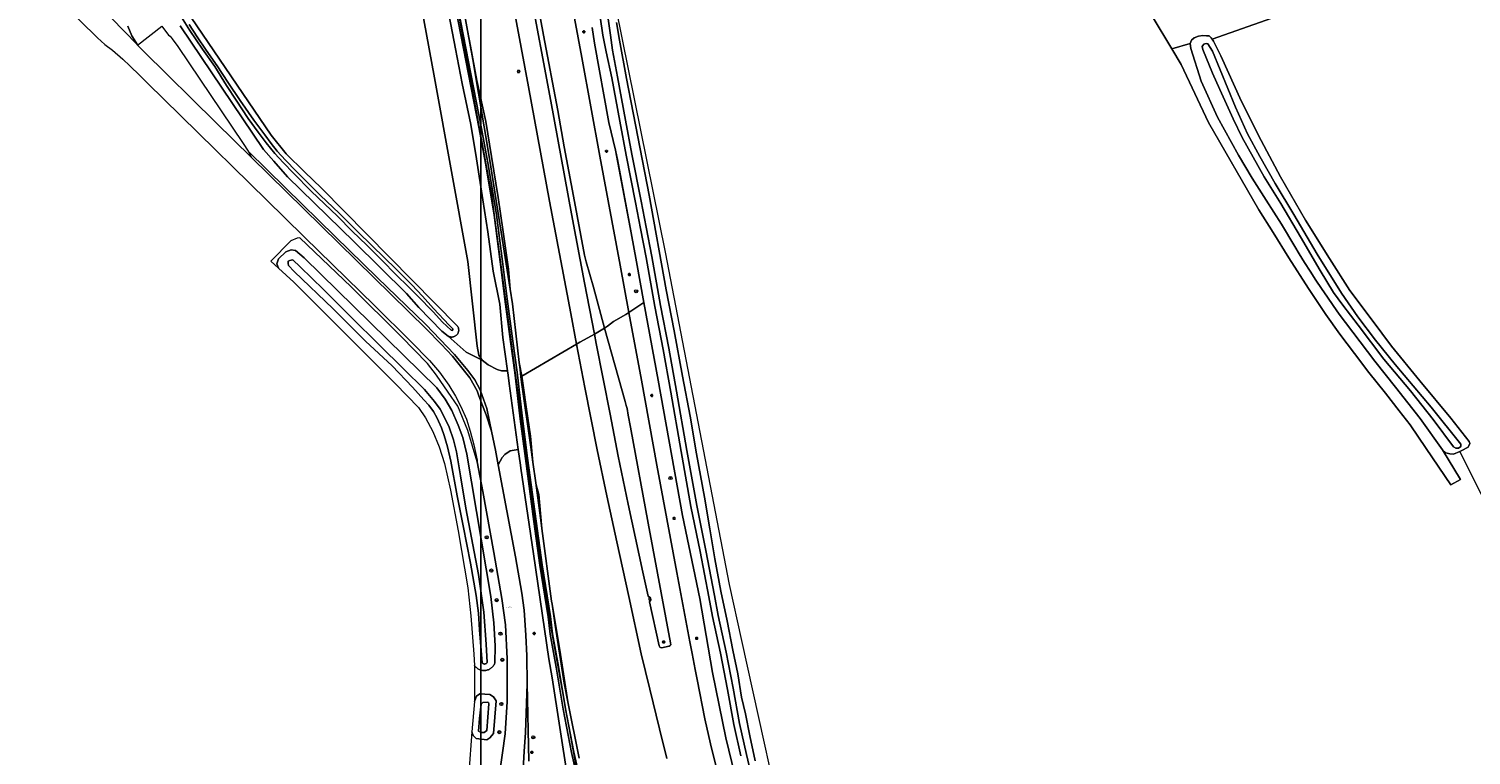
# Model space of a CAD drawing. Header units: metres. Extents: x 250001 to 257773, y 598992 to 609118.
# Tile 14 of 256: x 251190 to 251558, y 600510 to 600696. Entities that reach past the tile are written whole.
import ezdxf
from ezdxf.enums import TextEntityAlignment as Align
from ezdxf.lldxf.tags import DXFTag

# ---------------------------------------------------------------- set-up
doc = ezdxf.new("R2010")
doc.units = ezdxf.units.M
for name, color, linetype, lineweight in [('B-WE-GR-BOOM-S', 252, 'Continuous', 25), ('B-WE-GR-BOS_LOOF-GV', 252, 'Continuous', 13), ('B-WE-GR-BOUWLAND-GV', 252, 'Continuous', 13), ('B-WE-GR-GRAS-GV', 252, 'Continuous', 13), ('B-WE-GR-GROENVOORZIENING-GV', 252, 'Continuous', 18), ('B-WE-KG-GRENS_PERCEEL-G', 150, 'KG-PERCEEL', 18), ('B-WE-KG-GRENS_PERCEEL-S', 150, 'Continuous', 25), ('B-WE-KL-ET_LS_OV_LICHTMAST-S', 252, 'Continuous', 25), ('B-WE-OG-TERREIN_ERF-GV', 7, 'Continuous', 18), ('B-WE-OG-WATER-GV', 252, 'Continuous', 18), ('B-WE-OG-WATER_SLOOT-GV', 252, 'Continuous', 18), ('B-WE-RI-GWA_KOLK-S', 252, 'Continuous', 25), ('B-WE-VH-VERHARDING_GESLOTEN-GV', 252, 'Continuous', 18), ('B-WE-VH-VERHARDING_HALFVERHARDING-GV', 252, 'Continuous', 18), ('B-WE-VH-VERHARDING_TEGEL-GV', 252, 'Continuous', 18), ('B-WE-VW-VERKEERSTEKEN_BORD-S', 252, 'Continuous', 25), ('B-WE-VW-VERKEERSTEKEN_DRAAGCONSTRUCTIE-S', 252, 'Continuous', 25), ('N-WE-OG-GBKN-G', 7, 'Continuous', 25), ('X-XX-AL-REFERENTIE-G', 7, 'Continuous', 18)]:
    doc.layers.add(name, color=color, linetype=linetype, lineweight=lineweight)
doc.styles.add('NLCS-ISO', font='NLCS-ISO.ttf')
doc.styles.get("Standard").update_dxf_attribs({"font": 'NLCS-ISO.ttf'})
tags = doc.linetypes.add('KG-PERCEEL', pattern='A,5.5,-2,["P",Standard,S=1.8,R=0,X=-0.5,Y=-0.9],-2,5.5,-2,[5,NLCS.SHX,S=0.75,R=0,X=0,Y=0],-2', length=19).pattern_tags.tags
tags[6] = DXFTag(74, 10)

# ---------------------------------------------------------------- blocks, each defined once
blk = doc.blocks.new('SKG-PERCEELNUMMER-SO')
at = {"style": 'NLCS-ISO', "oblique": 10, "flags": 1}
blk.add_attdef('GEMEENTECODE', text='', height=1.8, dxfattribs=at).set_placement((0, 2.6), align=Align.MIDDLE_CENTER)
at = {"style": 'NLCS-ISO', "oblique": 10}
blk.add_attdef('SECTIE', text='', height=1.8, dxfattribs=at).set_placement((-0.5, 0), align=Align.MIDDLE_RIGHT)
blk.add_attdef('PERCEELNUMMER', text='', height=1.8, dxfattribs=at).set_placement((0.5, 0), align=Align.MIDDLE_LEFT)
blk = doc.blocks.new('BS2021-132-Xref-KAD-20210617')
at = {"layer": 'B-WE-KG-GRENS_PERCEEL-G', "flags": 128}
for points in [[(251384.873, 600481.371), (251372.076, 600539.579), (251368.922, 600553.899), (251352.591, 600638.774), (251339.944, 600701.059), (251339.402, 600726.685), (251327.063, 600793.76), (251326.463, 600797.321), (251326.835, 600809.987), (251329.658, 600813.191)], [(251293.277, 600734.708), (251296.179, 600718.896), (251308.159, 600653.482), (251318.338, 600576.507), (251320.045, 600563.549), (251323.51, 600541.809), (251325.81, 600529.051), (251331.087, 600499.948)]]:
    blk.add_lwpolyline(points, dxfattribs=at)
at = {"layer": 'N-WE-OG-GBKN-G'}
blk.add_lwpolyline([(251305.421, 608118.318), (256711.718, 608118.318), (256711.718, 599991.994), (251305.421, 599991.994)], close=True, dxfattribs=at)
at = {"layer": 'B-WE-KG-GRENS_PERCEEL-S', "xscale": 0.2, "yscale": 0.2, "zscale": 0.2}
blk.add_blockref('SKG-PERCEELNUMMER-SO', (251312.293, 600548.073), dxfattribs=at).add_auto_attribs({'PERCEELNUMMER': '345', 'SECTIE': 'L'})
blk = doc.blocks.new('SIE-WEG_VERKEERSBORD-SO')
at = {"color": 0, "linetype": 'ByBlock', "lineweight": 18}
blk.add_lwpolyline([(-1.125, -1.125), (1.125, -1.125), (1.125, 1.125), (-1.125, 1.125)], close=True, dxfattribs=at)
at = {"color": 0, "linetype": 'ByBlock', "lineweight": 18, "style": 'NLCS-ISO'}
blk.add_text('vb', height=1.5, dxfattribs=at).set_placement((0, 0), align=Align.MIDDLE_CENTER)
blk = doc.blocks.new('SIE-WEG_PAAL_VERKEERSBORD-SO')
at = {"color": 0, "linetype": 'ByBlock', "lineweight": 18}
blk.add_circle((0, 0), 1.5, dxfattribs=at)
at = {"color": 0, "linetype": 'ByBlock', "lineweight": 18, "style": 'NLCS-ISO'}
blk.add_text('vb', height=1.5, dxfattribs=at).set_placement((0, 0.1), align=Align.MIDDLE_CENTER)
blk = doc.blocks.new('SKL-ET_OV_LICHTMAST-SO')
at = {"color": 0, "linetype": 'ByBlock', "lineweight": 18}
for points in [[(-1.2, 0), (-2, 0)], [(-1.4, 1.4), (-0.9, 0.9)], [(0, 2), (0, 1.2)], [(0.9, 0.9), (1.4, 1.4)], [(2, 0), (1.2, 0)], [(-1.4, -1.4), (-0.9, -0.9)], [(0, -1.2), (0, -2)], [(0.9, -0.9), (1.4, -1.4)]]:
    blk.add_lwpolyline(points, dxfattribs=at)
blk.add_circle((0, 0), 1, dxfattribs=at)
blk = doc.blocks.new('SRI-KOLK-SO')
at = {"color": 0, "linetype": 'ByBlock', "lineweight": 18}
blk.add_lwpolyline([(-1.125, -1.125), (1.125, -1.125), (1.125, 1.125), (-1.125, 1.125)], close=True, dxfattribs=at)
at = {"color": 0, "linetype": 'ByBlock', "lineweight": 18, "style": 'NLCS-ISO'}
blk.add_text('k', height=1.5, dxfattribs=at).set_placement((0, 0), align=Align.MIDDLE_CENTER)
blk = doc.blocks.new('SGR-BOOM_01-SO')
at = {"linetype": 'ByBlock', "lineweight": 18}
h = blk.add_hatch(color=0, dxfattribs=at)
h.dxf.hatch_style = 1
edge = h.paths.add_edge_path()
edge.add_arc((0, 0), 0.25, 0, 360)
at = {"color": 0, "linetype": 'ByBlock', "lineweight": 18}
for radius in [2, 0.25]:
    blk.add_circle((0, 0), radius, dxfattribs=at)
blk = doc.blocks.new('BS2021-132-Xref-BGT-GRIJS-20210617-aangepast')
at = {"layer": 'B-WE-GR-BOS_LOOF-GV', "flags": 128}
for points in [[(251286.009, 600724.503), (251293.598, 600683.269), (251302.137, 600636.393), (251304.481, 600614.718), (251304.933, 600612.419), (251305.792, 600611.177), (251307.354, 600609.989), (251309.643, 600608.808), (251310.723, 600608.446), (251312.242, 600608.438), (251311.075, 600616.941), (251310.309, 600625.439), (251308.633, 600633.931), (251307.196, 600643.945), (251305.991, 600652.13), (251304.365, 600662.552), (251302.913, 600671.349), (251300.655, 600681.81), (251298.971, 600690.66), (251296.533, 600703.574)], [(251327.591, 600504.731), (251323.666, 600530.044), (251322.786, 600534.91), (251318.848, 600561.711), (251315.628, 600583.614), (251315.528, 600584.353), (251314.99, 600588.324), (251312.966, 600587.98), (251311.565, 600587.102), (251310.868, 600586.277), (251309.907, 600584.421), (251314.292, 600560.937), (251315.881, 600551.672), (251316.465, 600547.347), (251316.958, 600540.932), (251317.158, 600535.7), (251317.221, 600533.32), (251317.245, 600530.939), (251317.229, 600528.558), (251317.654, 600508.811)]]:
    blk.add_lwpolyline(points, dxfattribs=at)
at = {"layer": 'B-WE-GR-BOUWLAND-GV', "flags": 128}
for points in [[(251340.034, 600697.409), (251340.824, 600692.895), (251342.662, 600683.09), (251348.38, 600653.281), (251352.71, 600629.155), (251354.818, 600618.631), (251356.896, 600607.046), (251358.848, 600596.908), (251360.492, 600587.265), (251362.497, 600576.209), (251363.907, 600568.083), (251365.183, 600560.464), (251366.719, 600552.158), (251368.271, 600544.575), (251369.716, 600537.139), (251371.004, 600531.053), (251371.953, 600525.153), (251372.961, 600520.84), (251374.101, 600515.287), (251375.456, 600508.838)], [(251560.704, 600576.931), (251555.258, 600587.84), (251553.663, 600587.206), (251552.712, 600587.253), (251551.743, 600587.481), (251550.832, 600588.229), (251555.495, 600580.698), (251552.977, 600579.299), (251546.715, 600588.604), (251542.603, 600594.614), (251539.78, 600598.21), (251536.311, 600602.718), (251532.101, 600608.005), (251528.404, 600612.904), (251524.685, 600617.838), (251521.103, 600622.836), (251516.643, 600629.444), (251511.625, 600637.278), (251507.65, 600643.772), (251503.982, 600649.574), (251491.155, 600671.858), (251484.143, 600686.675), (251481.779, 600690.633), (251476.769, 600699.021)], [(251557.599, 600716.283), (251492.085, 600693.09), (251492.428, 600692.612), (251494.331, 600688.914), (251499.569, 600677.174), (251504.626, 600667.276), (251509.539, 600657.947), (251515.906, 600646.95), (251522.008, 600637.116), (251527.199, 600628.96), (251532.927, 600621.379), (251537.862, 600614.749), (251545.077, 600605.907), (251553.023, 600596.389), (251557.68, 600590.4), (251557.802, 600589.853), (251557.393, 600588.911), (251555.668, 600588.003), (251555.258, 600587.84), (251560.704, 600576.931)]]:
    blk.add_lwpolyline(points, dxfattribs=at)
at = {"layer": 'B-WE-GR-GRAS-GV', "flags": 128}
for points in [[(251312.97, 600629.275), (251312.488, 600634.389), (251311.038, 600644.503), (251309.829, 600652.712), (251308.198, 600663.167), (251306.728, 600672.075), (251304.46, 600682.583), (251302.785, 600691.383), (251302.036, 600695.351), (251303.374, 600687.938), (251307.739, 600662.172)], [(251343.798, 600643.646), (251340.328, 600662.443), (251339.777, 600664.794)], [(251315.262, 600610.591), (251315.464, 600608.819), (251315.677, 600606.946), (251315.914, 600607.086)], [(251315.677, 600606.946), (251315.834, 600605.561), (251318.232, 600588.945), (251318.757, 600585.082), (251318.143, 600591.759), (251317.025, 600599.23), (251316.394, 600603.477), (251315.914, 600607.086)], [(251319.469, 600579.836), (251320.857, 600569.618), (251321.051, 600568.159), (251320.284, 600576.874), (251319.584, 600579.314)], [(251327.663, 600523.928), (251325.597, 600537.095), (251323.636, 600548.84), (251324.449, 600543.531), (251326.721, 600528.686)]]:
    blk.add_lwpolyline(points, close=True, dxfattribs=at)
at = {"layer": 'B-WE-GR-GROENVOORZIENING-GV', "flags": 128}
for points in [[(251326.539, 600713.634), (251331.179, 600688.431), (251335.825, 600663.284), (251340.993, 600635.442), (251343.255, 600623.325), (251347.061, 600625.877), (251345.159, 600636.277), (251343.798, 600643.646), (251339.777, 600664.794), (251338.131, 600671.822), (251334.437, 600692.08), (251333.82, 600696.128)], [(251215.355, 600696.481), (251216.365, 600693.95), (251217.795, 600691.694), (251217.834, 600691.633), (251224.007, 600696.421), (251225.75, 600694.175), (251226.131, 600693.882), (251226.711, 600693.252), (251228.099, 600691.259), (251244.805, 600666.475), (251246.063, 600664.555), (251255.619, 600655.178), (251268.242, 600642.768), (251278.976, 600632.233), (251291.426, 600620.235), (251298.728, 600612.627), (251302.09, 600608.5), (251303.922, 600606.105), (251305.253, 600603.561), (251306.969, 600598.788), (251308.134, 600593.012), (251309.205, 600588.178), (251309.907, 600584.421), (251310.868, 600586.277), (251311.565, 600587.102), (251312.966, 600587.98), (251314.99, 600588.324), (251312.707, 600605.19), (251312.39, 600607.361), (251312.242, 600608.438), (251310.723, 600608.446), (251309.643, 600608.808), (251307.354, 600609.989), (251305.792, 600611.177), (251301.672, 600613.192), (251297.126, 600617.301), (251295.513, 600618.542), (251289.634, 600624.619), (251286.484, 600628.213), (251273.079, 600641.42), (251256.142, 600658.015), (251252.592, 600661.955), (251250.008, 600664.985), (251228.695, 600696.568)], [(251299.745, 600708.043), (251302.036, 600695.351), (251302.785, 600691.383), (251304.46, 600682.583), (251306.728, 600672.075), (251308.198, 600663.167), (251309.829, 600652.712), (251311.038, 600644.503), (251312.488, 600634.389), (251312.97, 600629.275), (251313.559, 600625.571), (251315.262, 600610.591), (251315.914, 600607.086), (251329.884, 600615.258), (251328.388, 600623.057), (251322.993, 600651.724), (251317.569, 600680.932), (251312.66, 600707.509)], [(251231.548, 600698.638), (251251.925, 600668.581), (251255.735, 600663.85), (251260.411, 600659.241), (251264.746, 600655.045), (251299.493, 600619.858), (251299.581, 600619.714), (251299.655, 600619.562), (251299.715, 600619.404), (251299.76, 600619.241), (251299.789, 600619.074), (251299.802, 600618.906), (251299.799, 600618.737), (251299.78, 600618.569), (251299.745, 600618.403), (251299.695, 600618.242), (251299.63, 600618.086), (251299.55, 600617.937), (251299.457, 600617.796), (251299.35, 600617.664), (251299.232, 600617.543), (251299.103, 600617.434), (251298.964, 600617.338), (251298.817, 600617.255), (251298.662, 600617.186), (251298.502, 600617.132), (251298.337, 600617.094), (251298.17, 600617.071), (251298.001, 600617.065), (251297.832, 600617.074), (251297.665, 600617.099), (251297.501, 600617.14), (251297.341, 600617.196), (251297.188, 600617.267), (251297.126, 600617.301), (251301.672, 600613.192), (251305.792, 600611.177), (251304.933, 600612.419), (251304.481, 600614.718), (251302.137, 600636.393), (251293.598, 600683.269), (251286.009, 600724.503)], [(251310.174, 600505.552), (251310.941, 600510.932), (251311.652, 600515.746), (251312.139, 600524.011), (251312.208, 600529.632), (251312.203, 600534.892), (251311.769, 600543.606), (251310.787, 600550.331), (251308.785, 600562.076), (251305.981, 600577.615), (251304.552, 600585.226), (251302.153, 600593.245), (251299.536, 600599.397), (251297.139, 600603.005), (251294.144, 600607.328), (251291.825, 600610.323), (251285.074, 600617.172), (251272.39, 600629.9), (251259.271, 600642.433), (251258.576, 600642.329), (251256.923, 600641.662), (251251.834, 600636.45), (251253.785, 600634.689), (251253.397, 600635.723), (251253.834, 600637.076), (251255.69, 600638.859), (251257.084, 600639.325), (251258.17, 600639.151), (251260.324, 600637.271), (251294.256, 600604.102), (251296.355, 600601.225), (251298.059, 600598.303), (251299.623, 600594.603), (251300.814, 600591.457), (251301.843, 600587.15), (251307.975, 600550.8), (251308.73, 600544.104), (251309.065, 600538.188), (251308.998, 600533.787), (251308.911, 600533.588), (251308.809, 600533.396), (251308.694, 600533.212), (251308.565, 600533.037), (251308.424, 600532.872), (251308.271, 600532.718), (251308.107, 600532.575), (251307.933, 600532.445), (251307.75, 600532.328), (251307.559, 600532.225), (251307.361, 600532.136), (251307.157, 600532.062), (251306.948, 600532.004), (251306.735, 600531.96), (251306.519, 600531.933), (251306.302, 600531.922), (251306.085, 600531.926), (251305.869, 600531.947), (251305.655, 600531.983), (251305.444, 600532.035), (251305.238, 600532.102), (251305.036, 600532.185), (251304.842, 600532.282), (251304.655, 600532.393), (251304.477, 600532.517), (251304.309, 600532.654), (251304.151, 600532.803), (251304.005, 600532.964), (251303.871, 600533.135), (251303.85, 600533.165), (251303.792, 600524.001), (251304.351, 600525.378), (251305.157, 600525.984), (251307.759, 600525.787), (251308.66, 600525.237), (251309.393, 600524.186), (251308.657, 600515.853), (251307.784, 600514.772), (251306.939, 600514.261), (251304.292, 600514.541), (251303.469, 600515.351), (251303.172, 600516.278), (251302.405, 600505.845)], [(251373.42, 600492.339), (251367.999, 600514.736), (251364.607, 600531.45), (251361.324, 600550.294), (251356.91, 600571.499), (251350.68, 600606.086), (251347.061, 600625.877), (251343.255, 600623.325), (251346.474, 600606.085), (251350.4, 600584.392), (251355.489, 600556.992), (251358.8, 600539.22), (251359.349, 600536.281), (251360.157, 600532.178), (251360.624, 600529.593), (251362.636, 600519.629), (251364.065, 600513.169), (251366.074, 600504.919)], [(251352.925, 600509.433), (251351.019, 600516.993), (251348.612, 600527.188), (251346.347, 600536.218), (251343.188, 600550.851), (251340.124, 600564.81), (251337.617, 600576.565), (251335.114, 600588.251), (251332.003, 600604.212), (251329.884, 600615.258), (251315.914, 600607.086), (251316.394, 600603.477), (251317.025, 600599.23), (251318.143, 600591.759), (251318.757, 600585.082), (251319.469, 600579.836), (251319.584, 600579.314), (251320.284, 600576.874), (251321.051, 600568.159), (251323.515, 600549.629), (251323.636, 600548.84), (251325.597, 600537.095), (251327.663, 600523.928), (251330.513, 600509.523)], [(251317.654, 600508.811), (251317.229, 600528.558), (251316.883, 600516.074), (251316.488, 600511.208), (251316.232, 600506.699)]]:
    blk.add_lwpolyline(points, dxfattribs=at)
blk.add_lwpolyline([(251486.668, 600690.739), (251486.474, 600692.036), (251481.779, 600690.633), (251484.143, 600686.675), (251491.155, 600671.858), (251503.982, 600649.574), (251507.65, 600643.772), (251511.625, 600637.278), (251516.643, 600629.444), (251521.103, 600622.836), (251524.685, 600617.838), (251528.404, 600612.904), (251532.101, 600608.005), (251536.311, 600602.718), (251539.78, 600598.21), (251542.603, 600594.614), (251546.715, 600588.604), (251552.977, 600579.299), (251555.495, 600580.698), (251550.832, 600588.229), (251545.185, 600596.306), (251538.832, 600604.242), (251533.558, 600610.927), (251526.097, 600620.818), (251524.533, 600622.947), (251522.994, 600625.093), (251521.48, 600627.257), (251519.99, 600629.437), (251518.525, 600631.635), (251517.086, 600633.85), (251515.672, 600636.08), (251514.284, 600638.327), (251513.185, 600640.151), (251509.757, 600645.857), (251505.852, 600651.986), (251502.32, 600657.607), (251498.817, 600663.476), (251493.416, 600673.225), (251489.317, 600682.442)], close=True, dxfattribs=at)
at = {"layer": 'B-WE-OG-TERREIN_ERF-GV', "flags": 128}
blk.add_lwpolyline([(251476.769, 600699.021), (251481.779, 600690.633), (251486.474, 600692.036), (251486.79, 600692.912), (251487.486, 600693.507), (251488.607, 600693.932), (251489.698, 600694.041), (251490.604, 600694.018), (251491.306, 600693.955), (251491.815, 600693.467), (251492.085, 600693.09), (251557.599, 600716.283)], dxfattribs=at)
at = {"layer": 'B-WE-OG-WATER-GV', "flags": 128}
for points in [[(251375.679, 600499.99), (251373.244, 600510.466), (251371.498, 600518.436), (251369.852, 600527.398), (251368.038, 600536.647), (251366.053, 600546.01), (251365.099, 600551.046), (251362.859, 600562.591), (251360.555, 600574.074), (251358.05, 600588.117), (251355.41, 600603.235), (251353.411, 600614.192), (251351.3, 600625.151), (251349.112, 600637.673), (251347.639, 600645.101), (251346.371, 600651.736), (251344.016, 600663.804), (251342.379, 600672.45), (251340.334, 600683.503), (251339.086, 600690.358), (251338.501, 600694.14), (251337.873, 600698.933)], [(251335.921, 600698.866), (251336.595, 600694.12), (251337.473, 600689.913), (251338.858, 600683.232), (251340.904, 600672.174), (251342.543, 600663.521), (251344.898, 600651.452), (251346.167, 600644.814), (251347.637, 600637.398), (251349.825, 600624.88), (251351.936, 600613.915), (251353.934, 600602.972), (251356.573, 600587.856), (251359.081, 600573.795), (251361.388, 600562.301), (251363.626, 600550.763), (251364.582, 600545.715), (251366.568, 600536.347), (251368.378, 600527.118), (251370.027, 600518.14), (251371.78, 600510.136)], [(251330.385, 600505.892), (251329.187, 600511.074), (251327.038, 600522.162), (251325.229, 600532.914), (251323.764, 600541.298), (251323.225, 600545.714), (251321.057, 600558.912), (251319.601, 600570.018), (251317.398, 600586.111), (251316.111, 600596.301), (251315.508, 600601.411), (251314.686, 600608.114), (251313.589, 600616.003), (251312.19, 600626.825), (251311.016, 600636.352), (251309.403, 600648.248), (251307.407, 600660.639), (251305.624, 600670.352), (251298.889, 600704.867)], [(251229.046, 600698.721), (251231.177, 600695.379), (251234.423, 600690.597), (251237.528, 600686.158), (251240.558, 600681.335), (251242.997, 600677.544), (251246.087, 600672.913), (251248.644, 600669.369), (251250.641, 600666.687), (251252.897, 600663.932), (251254.959, 600661.646), (251257.646, 600658.938), (251262.177, 600654.345), (251265.568, 600651.091), (251268.858, 600647.929), (251272.634, 600644.111), (251276.335, 600640.521), (251279.978, 600636.865), (251284.031, 600632.758), (251286.776, 600630.049), (251289.398, 600627.479), (251293.25, 600623.523), (251295.633, 600620.867), (251297.892, 600618.792), (251298.152, 600618.775), (251298.303, 600618.965), (251298.262, 600619.17), (251297.352, 600620.118), (251293.392, 600624.325), (251290.589, 600627.488), (251287.848, 600630.378), (251283.804, 600634.394), (251277.68, 600640.335), (251274.003, 600644.003), (251269.349, 600648.655), (251264.445, 600653.301), (251261.491, 600656.286), (251258.359, 600659.411), (251255.617, 600662.244), (251253.499, 600664.521), (251251.918, 600666.48), (251250.296, 600668.667), (251247.518, 600672.476), (251244.015, 600677.444), (251240.893, 600682.178), (251238.121, 600686.304), (251235.38, 600690.305), (251233.069, 600693.685), (251231.003, 600696.856)], [(251298.299, 600704.757), (251305.034, 600670.24), (251306.816, 600660.537), (251308.81, 600648.16), (251310.421, 600636.275), (251311.595, 600626.75), (251312.994, 600615.924), (251314.091, 600608.036), (251314.913, 600601.339), (251315.516, 600596.228), (251316.803, 600586.033), (251319.006, 600569.938), (251320.463, 600558.824), (251322.631, 600545.629), (251323.171, 600541.21), (251324.637, 600532.812), (251326.448, 600522.055), (251328.6, 600510.949), (251329.808, 600505.727)]]:
    blk.add_lwpolyline(points, dxfattribs=at)
for points in [[(251490.97, 600691.905), (251490.519, 600691.984), (251490.246, 600691.968), (251489.971, 600691.839), (251489.691, 600691.529), (251489.547, 600691.215), (251489.732, 600690.462), (251492.165, 600684.416), (251494.057, 600680.287), (251497.451, 600672.788), (251499.78, 600667.991), (251505.379, 600658.011), (251509.583, 600651.149), (251514.652, 600642.633), (251519.674, 600634.027), (251523.026, 600628.479), (251525.438, 600625.222), (251529.323, 600620.091), (251535.929, 600611.4), (251542.666, 600603.364), (251548.444, 600595.986), (251553.712, 600589.075), (251554.246, 600588.676), (251554.927, 600588.727), (251555.504, 600589.121), (251555.519, 600589.71), (251547.978, 600599.127), (251538.753, 600610.06), (251533.807, 600616.283), (251529.218, 600622.247), (251525.107, 600628.268), (251518.85, 600638.242), (251512.913, 600648.322), (251508.17, 600656.308), (251504.24, 600663.209), (251501.141, 600668.954), (251498.047, 600675.766), (251492.148, 600690.062)], [(251259.31, 600635.014), (251257.464, 600636.752), (251257.032, 600636.716), (251256.713, 600636.632), (251256.301, 600636.413), (251256.266, 600635.847), (251256.369, 600635.324), (251257.812, 600633.821), (251267.749, 600624.254), (251276.015, 600616.037), (251282.822, 600609.709), (251287.993, 600604.275), (251290.942, 600601.041), (251292.184, 600599.678), (251293.374, 600598.044), (251294.314, 600596.324), (251295.397, 600593.876), (251296.083, 600591.935), (251296.908, 600589.062), (251297.763, 600585.395), (251299.441, 600576.564), (251300.96, 600568.848), (251302.784, 600559.357), (251304.224, 600551.075), (251304.857, 600546.574), (251305.132, 600542.283), (251305.822, 600533.904), (251305.831, 600533.89), (251305.897, 600533.807), (251305.975, 600533.735), (251306.062, 600533.676), (251306.158, 600533.63), (251306.259, 600533.6), (251306.364, 600533.584), (251306.47, 600533.585), (251306.574, 600533.602), (251306.675, 600533.634), (251306.769, 600533.681), (251306.856, 600533.742), (251306.932, 600533.815), (251306.997, 600533.899), (251307.048, 600533.992), (251306.804, 600538.69), (251306.2, 600546.841), (251304.878, 600556.458), (251301.619, 600573.346), (251300.225, 600581.649), (251299.261, 600587.722), (251298.464, 600590.867), (251297.373, 600594.017), (251296.44, 600596.054), (251295.109, 600598.62), (251293.654, 600600.645), (251291.109, 600603.645), (251285.708, 600608.947), (251279.62, 600614.966), (251272.332, 600622.165), (251265.313, 600629.246)], [(251307.39, 600523.768), (251307.097, 600523.865), (251305.917, 600523.799), (251305.5, 600523.354), (251305.108, 600519.689), (251304.883, 600516.475), (251305.442, 600516.078), (251306.304, 600516.128), (251306.993, 600516.567), (251307.45, 600523.382)]]:
    blk.add_lwpolyline(points, close=True, dxfattribs=at)
at = {"layer": 'B-WE-OG-WATER_SLOOT-GV', "flags": 128}
for points in [[(251333.82, 600696.128), (251334.437, 600692.08), (251338.131, 600671.822), (251339.777, 600664.794), (251340.328, 600662.443), (251343.798, 600643.646), (251345.159, 600636.277), (251347.061, 600625.877), (251350.68, 600606.086), (251356.91, 600571.499), (251361.324, 600550.294), (251364.607, 600531.45), (251367.999, 600514.736), (251373.42, 600492.339)], [(251371.78, 600510.136), (251370.027, 600518.14), (251368.378, 600527.118), (251366.568, 600536.347), (251364.582, 600545.715), (251363.626, 600550.763), (251361.388, 600562.301), (251359.081, 600573.795), (251356.573, 600587.856), (251353.934, 600602.972), (251351.936, 600613.915), (251349.825, 600624.88), (251347.637, 600637.398), (251346.167, 600644.814), (251344.898, 600651.452), (251342.543, 600663.521), (251340.904, 600672.174), (251338.858, 600683.232), (251337.473, 600689.913), (251336.595, 600694.12), (251335.921, 600698.866)], [(251337.873, 600698.933), (251338.501, 600694.14), (251339.086, 600690.358), (251340.334, 600683.503), (251342.379, 600672.45), (251344.016, 600663.804), (251346.371, 600651.736), (251347.639, 600645.101), (251349.112, 600637.673), (251351.3, 600625.151), (251353.411, 600614.192), (251355.41, 600603.235), (251358.05, 600588.117), (251360.555, 600574.074), (251362.859, 600562.591), (251365.099, 600551.046), (251366.053, 600546.01), (251368.038, 600536.647), (251369.852, 600527.398), (251371.498, 600518.436), (251373.244, 600510.466), (251375.679, 600499.99)], [(251375.456, 600508.838), (251374.101, 600515.287), (251372.961, 600520.84), (251371.953, 600525.153), (251371.004, 600531.053), (251369.716, 600537.139), (251368.271, 600544.575), (251366.719, 600552.158), (251365.183, 600560.464), (251363.907, 600568.083), (251362.497, 600576.209), (251360.492, 600587.265), (251358.848, 600596.908), (251356.896, 600607.046), (251354.818, 600618.631), (251352.71, 600629.155), (251348.38, 600653.281), (251342.662, 600683.09), (251340.824, 600692.895), (251340.034, 600697.409)], [(251329.808, 600505.727), (251328.6, 600510.949), (251326.448, 600522.055), (251324.637, 600532.812), (251323.171, 600541.21), (251322.631, 600545.629), (251320.463, 600558.824), (251319.006, 600569.938), (251316.803, 600586.033), (251315.516, 600596.228), (251314.913, 600601.339), (251314.091, 600608.036), (251312.994, 600615.924), (251311.595, 600626.75), (251310.421, 600636.275), (251308.81, 600648.16), (251306.816, 600660.537), (251305.034, 600670.24), (251298.299, 600704.757)], [(251231.003, 600696.856), (251233.069, 600693.685), (251235.38, 600690.305), (251238.121, 600686.304), (251240.893, 600682.178), (251244.015, 600677.444), (251247.518, 600672.476), (251250.296, 600668.667), (251251.918, 600666.48), (251253.499, 600664.521), (251255.617, 600662.244), (251258.359, 600659.411), (251261.491, 600656.286), (251264.445, 600653.301), (251269.349, 600648.655), (251274.003, 600644.003), (251277.68, 600640.335), (251283.804, 600634.394), (251287.848, 600630.378), (251290.589, 600627.488), (251293.392, 600624.325), (251297.352, 600620.118), (251298.262, 600619.17), (251298.303, 600618.965), (251298.152, 600618.775), (251297.892, 600618.792), (251295.633, 600620.867), (251293.25, 600623.523), (251289.398, 600627.479), (251286.776, 600630.049), (251284.031, 600632.758), (251279.978, 600636.865), (251276.335, 600640.521), (251272.634, 600644.111), (251268.858, 600647.929), (251265.568, 600651.091), (251262.177, 600654.345), (251257.646, 600658.938), (251254.959, 600661.646), (251252.897, 600663.932), (251250.641, 600666.687), (251248.644, 600669.369), (251246.087, 600672.913), (251242.997, 600677.544), (251240.558, 600681.335), (251237.528, 600686.158), (251234.423, 600690.597), (251231.177, 600695.379), (251229.046, 600698.721)], [(251298.889, 600704.867), (251305.624, 600670.352), (251307.407, 600660.639), (251309.403, 600648.248), (251311.016, 600636.352), (251312.19, 600626.825), (251313.589, 600616.003), (251314.686, 600608.114), (251315.508, 600601.411), (251316.111, 600596.301), (251317.398, 600586.111), (251319.601, 600570.018), (251321.057, 600558.912), (251323.225, 600545.714), (251323.764, 600541.298), (251325.229, 600532.914), (251327.038, 600522.162), (251329.187, 600511.074), (251330.385, 600505.892)], [(251330.513, 600509.523), (251327.663, 600523.928), (251326.721, 600528.686), (251324.449, 600543.531), (251323.636, 600548.84), (251323.515, 600549.629), (251321.051, 600568.159), (251320.857, 600569.618), (251319.469, 600579.836), (251318.757, 600585.082), (251318.232, 600588.945), (251315.834, 600605.561), (251315.677, 600606.946), (251315.464, 600608.819), (251315.262, 600610.591), (251313.559, 600625.571), (251312.97, 600629.275), (251307.739, 600662.172), (251303.374, 600687.938), (251302.036, 600695.351), (251299.745, 600708.043)], [(251228.695, 600696.568), (251250.008, 600664.985), (251252.592, 600661.955), (251256.142, 600658.015), (251273.079, 600641.42), (251286.484, 600628.213), (251289.634, 600624.619), (251295.513, 600618.542), (251297.126, 600617.301), (251297.188, 600617.267), (251297.341, 600617.196), (251297.501, 600617.14), (251297.665, 600617.099), (251297.832, 600617.074), (251298.001, 600617.065), (251298.17, 600617.071), (251298.337, 600617.094), (251298.502, 600617.132), (251298.662, 600617.186), (251298.817, 600617.255), (251298.964, 600617.338), (251299.103, 600617.434), (251299.232, 600617.543), (251299.35, 600617.664), (251299.457, 600617.796), (251299.55, 600617.937), (251299.63, 600618.086), (251299.695, 600618.242), (251299.745, 600618.403), (251299.78, 600618.569), (251299.799, 600618.737), (251299.802, 600618.906), (251299.789, 600619.074), (251299.76, 600619.241), (251299.715, 600619.404), (251299.655, 600619.562), (251299.581, 600619.714), (251299.493, 600619.858), (251264.746, 600655.045), (251260.411, 600659.241), (251255.735, 600663.85), (251251.925, 600668.581), (251231.548, 600698.638)], [(251296.533, 600703.574), (251298.971, 600690.66), (251300.655, 600681.81), (251302.913, 600671.349), (251304.365, 600662.552), (251305.991, 600652.13), (251307.196, 600643.945), (251308.633, 600633.931), (251310.309, 600625.439), (251311.075, 600616.941), (251312.242, 600608.438), (251312.39, 600607.361), (251312.707, 600605.19), (251314.99, 600588.324), (251315.528, 600584.353), (251315.628, 600583.614), (251318.848, 600561.711), (251322.786, 600534.91), (251323.666, 600530.044), (251327.591, 600504.731)]]:
    blk.add_lwpolyline(points, dxfattribs=at)
for points in [[(251490.604, 600694.018), (251489.698, 600694.041), (251488.607, 600693.932), (251487.486, 600693.507), (251486.79, 600692.912), (251486.474, 600692.036), (251486.668, 600690.739), (251489.317, 600682.442), (251493.416, 600673.225), (251498.817, 600663.476), (251502.32, 600657.607), (251505.852, 600651.986), (251509.757, 600645.857), (251513.185, 600640.151), (251514.284, 600638.327), (251515.672, 600636.08), (251517.086, 600633.85), (251518.525, 600631.635), (251519.99, 600629.437), (251521.48, 600627.257), (251522.994, 600625.093), (251524.533, 600622.947), (251526.097, 600620.818), (251533.558, 600610.927), (251538.832, 600604.242), (251545.185, 600596.306), (251550.832, 600588.229), (251551.743, 600587.481), (251552.712, 600587.253), (251553.663, 600587.206), (251555.258, 600587.84), (251555.668, 600588.003), (251557.393, 600588.911), (251557.802, 600589.853), (251557.68, 600590.4), (251553.023, 600596.389), (251545.077, 600605.907), (251537.862, 600614.749), (251532.927, 600621.379), (251527.199, 600628.96), (251522.008, 600637.116), (251515.906, 600646.95), (251509.539, 600657.947), (251504.626, 600667.276), (251499.569, 600677.174), (251494.331, 600688.914), (251492.428, 600692.612), (251492.085, 600693.09), (251491.815, 600693.467), (251491.306, 600693.955)], [(251490.246, 600691.968), (251490.519, 600691.984), (251490.97, 600691.905), (251492.148, 600690.062), (251498.047, 600675.766), (251501.141, 600668.954), (251504.24, 600663.209), (251508.17, 600656.308), (251512.913, 600648.322), (251518.85, 600638.242), (251525.107, 600628.268), (251529.218, 600622.247), (251533.807, 600616.283), (251538.753, 600610.06), (251547.978, 600599.127), (251555.519, 600589.71), (251555.504, 600589.121), (251554.927, 600588.727), (251554.246, 600588.676), (251553.712, 600589.075), (251548.444, 600595.986), (251542.666, 600603.364), (251535.929, 600611.4), (251529.323, 600620.091), (251525.438, 600625.222), (251523.026, 600628.479), (251519.674, 600634.027), (251514.652, 600642.633), (251509.583, 600651.149), (251505.379, 600658.011), (251499.78, 600667.991), (251497.451, 600672.788), (251494.057, 600680.287), (251492.165, 600684.416), (251489.732, 600690.462), (251489.547, 600691.215), (251489.691, 600691.529), (251489.971, 600691.839)], [(251258.17, 600639.151), (251257.084, 600639.325), (251255.69, 600638.859), (251253.834, 600637.076), (251253.397, 600635.723), (251253.785, 600634.689), (251257.719, 600631.087), (251283.678, 600605.154), (251289.542, 600599.117), (251291.312, 600596.426), (251293.217, 600592.974), (251294.83, 600589.039), (251296.135, 600584.792), (251297.729, 600578.002), (251299.64, 600567.601), (251302.121, 600552.994), (251302.865, 600545.892), (251303.694, 600536.112), (251303.85, 600533.191), (251303.85, 600533.165), (251303.871, 600533.135), (251304.005, 600532.964), (251304.151, 600532.803), (251304.309, 600532.654), (251304.477, 600532.517), (251304.655, 600532.393), (251304.842, 600532.282), (251305.036, 600532.185), (251305.238, 600532.102), (251305.444, 600532.035), (251305.655, 600531.983), (251305.869, 600531.947), (251306.085, 600531.926), (251306.302, 600531.922), (251306.519, 600531.933), (251306.735, 600531.96), (251306.948, 600532.004), (251307.157, 600532.062), (251307.361, 600532.136), (251307.559, 600532.225), (251307.75, 600532.328), (251307.933, 600532.445), (251308.107, 600532.575), (251308.271, 600532.718), (251308.424, 600532.872), (251308.565, 600533.037), (251308.694, 600533.212), (251308.809, 600533.396), (251308.911, 600533.588), (251308.998, 600533.787), (251309.065, 600538.188), (251308.73, 600544.104), (251307.975, 600550.8), (251301.843, 600587.15), (251300.814, 600591.457), (251299.623, 600594.603), (251298.059, 600598.303), (251296.355, 600601.225), (251294.256, 600604.102), (251260.324, 600637.271)], [(251257.032, 600636.716), (251257.464, 600636.752), (251259.31, 600635.014), (251265.313, 600629.246), (251272.332, 600622.165), (251279.62, 600614.966), (251285.708, 600608.947), (251291.109, 600603.645), (251293.654, 600600.645), (251295.109, 600598.62), (251296.44, 600596.054), (251297.373, 600594.017), (251298.464, 600590.867), (251299.261, 600587.722), (251300.225, 600581.649), (251301.619, 600573.346), (251304.878, 600556.458), (251306.2, 600546.841), (251306.804, 600538.69), (251307.048, 600533.992), (251306.997, 600533.899), (251306.932, 600533.815), (251306.856, 600533.742), (251306.769, 600533.681), (251306.675, 600533.634), (251306.574, 600533.602), (251306.47, 600533.585), (251306.364, 600533.584), (251306.259, 600533.6), (251306.158, 600533.63), (251306.062, 600533.676), (251305.975, 600533.735), (251305.897, 600533.807), (251305.831, 600533.89), (251305.822, 600533.904), (251305.132, 600542.283), (251304.857, 600546.574), (251304.224, 600551.075), (251302.784, 600559.357), (251300.96, 600568.848), (251299.441, 600576.564), (251297.763, 600585.395), (251296.908, 600589.062), (251296.083, 600591.935), (251295.397, 600593.876), (251294.314, 600596.324), (251293.374, 600598.044), (251292.184, 600599.678), (251290.942, 600601.041), (251287.993, 600604.275), (251282.822, 600609.709), (251276.015, 600616.037), (251267.749, 600624.254), (251257.812, 600633.821), (251256.369, 600635.324), (251256.266, 600635.847), (251256.301, 600636.413), (251256.713, 600636.632)], [(251307.759, 600525.787), (251305.157, 600525.984), (251304.351, 600525.378), (251303.792, 600524.001), (251303.172, 600516.278), (251303.469, 600515.351), (251304.292, 600514.541), (251306.939, 600514.261), (251307.784, 600514.772), (251308.657, 600515.853), (251309.393, 600524.186), (251308.66, 600525.237)], [(251305.917, 600523.799), (251307.097, 600523.865), (251307.39, 600523.768), (251307.45, 600523.382), (251306.993, 600516.567), (251306.304, 600516.128), (251305.442, 600516.078), (251304.883, 600516.475), (251305.108, 600519.689), (251305.5, 600523.354)]]:
    blk.add_lwpolyline(points, close=True, dxfattribs=at)
at = {"layer": 'B-WE-VH-VERHARDING_GESLOTEN-GV', "flags": 128}
for points in [[(251312.66, 600707.509), (251317.569, 600680.932), (251322.993, 600651.724), (251328.388, 600623.057), (251329.884, 600615.258), (251330.734, 600615.73), (251333.711, 600617.385), (251334.451, 600617.797), (251331.925, 600630.936), (251328.619, 600648.533), (251323.308, 600677.31), (251317.817, 600706.832)], [(251317.429, 600716.051), (251321.474, 600694.183), (251325.074, 600674.898), (251326.754, 600665.632), (251329.087, 600653.036), (251331.917, 600637.945), (251332.063, 600637.272), (251332.345, 600636.304), (251334.16, 600629.797), (251337.045, 600619.35), (251337.759, 600619.889), (251339.337, 600621.08), (251342.431, 600622.795), (251343.255, 600623.325), (251340.993, 600635.442), (251335.825, 600663.284), (251331.179, 600688.431), (251326.539, 600713.634)], [(251194.531, 600715.657), (251217.795, 600691.694), (251216.365, 600693.95), (251215.355, 600696.481)], [(251190.098, 600710.757), (251207.621, 600693.511), (251209.479, 600691.808), (251211.468, 600690.301), (251214.114, 600687.998), (251215.89, 600686.279), (251218.44, 600683.843), (251220.561, 600681.752), (251224.458, 600677.889), (251255.313, 600647.619), (251260.444, 600642.61), (251278.3, 600625.099), (251287.6, 600615.909), (251292.379, 600611.084), (251294.92, 600608.068), (251297.287, 600604.802), (251299.009, 600602.004), (251300.346, 600599.355), (251301.763, 600596.069), (251302.754, 600593.008), (251303.678, 600589.571), (251304.47, 600585.666), (251304.552, 600585.226), (251305.981, 600577.615), (251308.785, 600562.076), (251310.787, 600550.331), (251311.769, 600543.606), (251312.203, 600534.892), (251312.208, 600529.632), (251312.139, 600524.011), (251311.652, 600515.746), (251310.941, 600510.932), (251310.174, 600505.552)], [(251316.232, 600506.699), (251316.488, 600511.208), (251316.883, 600516.074), (251317.229, 600528.558), (251317.245, 600530.939), (251317.221, 600533.32), (251317.158, 600535.7), (251316.958, 600540.932), (251316.465, 600547.347), (251315.881, 600551.672), (251314.292, 600560.937), (251309.907, 600584.421), (251309.205, 600588.178), (251308.134, 600593.012), (251306.828, 600597.233), (251305.731, 600599.989), (251304.843, 600602.337), (251304.489, 600603.357), (251302.612, 600606.658), (251300.581, 600609.243), (251298.208, 600612.168), (251295.342, 600615.238), (251291.527, 600619.19), (251246.937, 600662.918), (251237.855, 600671.828), (251219.355, 600690.047), (251217.834, 600691.633), (251217.795, 600691.694), (251194.531, 600715.657)], [(251366.074, 600504.919), (251364.065, 600513.169), (251362.636, 600519.629), (251360.624, 600529.593), (251360.157, 600532.178), (251359.349, 600536.281), (251358.8, 600539.22), (251355.489, 600556.992), (251350.4, 600584.392), (251346.474, 600606.085), (251343.255, 600623.325), (251342.431, 600622.795), (251339.337, 600621.08), (251337.759, 600619.889), (251337.045, 600619.35), (251337.971, 600615.997), (251342.285, 600600.579), (251342.561, 600599.625), (251342.751, 600598.798), (251343.076, 600597.081), (251343.622, 600594.062), (251348.176, 600569.576), (251353.857, 600539.03), (251353.899, 600538.491), (251353.769, 600538.29), (251353.51, 600538.116), (251351.594, 600537.732), (251351.325, 600537.769), (251351.113, 600537.907), (251350.961, 600538.251), (251348.474, 600549.457), (251348.824, 600549.966), (251348.729, 600550.486), (251348.157, 600550.888), (251346.791, 600557.07), (251343.088, 600574.375), (251340.495, 600586.664), (251338.434, 600597.341), (251334.909, 600615.417), (251334.451, 600617.797), (251333.711, 600617.385), (251330.734, 600615.73), (251329.884, 600615.258), (251332.003, 600604.212), (251335.114, 600588.251), (251337.617, 600576.565), (251340.124, 600564.81), (251343.188, 600550.851), (251346.347, 600536.218), (251348.612, 600527.188), (251351.019, 600516.993), (251352.925, 600509.433)]]:
    blk.add_lwpolyline(points, dxfattribs=at)
at = {"layer": 'B-WE-VH-VERHARDING_HALFVERHARDING-GV', "flags": 128}
blk.add_lwpolyline([(251255.619, 600655.178), (251246.063, 600664.555), (251246.937, 600662.918), (251291.527, 600619.19), (251295.342, 600615.238), (251298.208, 600612.168), (251300.581, 600609.243), (251302.612, 600606.658), (251304.489, 600603.357), (251304.843, 600602.337), (251305.731, 600599.989), (251306.828, 600597.233), (251308.134, 600593.012), (251306.969, 600598.788), (251305.253, 600603.561), (251303.922, 600606.105), (251302.09, 600608.5), (251298.728, 600612.627), (251291.426, 600620.235), (251278.976, 600632.233), (251268.242, 600642.768)], close=True, dxfattribs=at)
at = {"layer": 'B-WE-VH-VERHARDING_TEGEL-GV', "flags": 128}
blk.add_lwpolyline([(251317.817, 600706.832), (251323.308, 600677.31), (251328.619, 600648.533), (251331.925, 600630.936), (251334.451, 600617.797), (251337.045, 600619.35), (251334.16, 600629.797), (251332.345, 600636.304), (251332.063, 600637.272), (251331.917, 600637.945), (251329.087, 600653.036), (251326.754, 600665.632), (251325.074, 600674.898), (251321.474, 600694.183), (251317.429, 600716.051)], dxfattribs=at)
blk.add_lwpolyline([(251337.045, 600619.35), (251334.451, 600617.797), (251334.909, 600615.417), (251338.434, 600597.341), (251340.495, 600586.664), (251343.088, 600574.375), (251346.791, 600557.07), (251348.157, 600550.888), (251348.729, 600550.486), (251348.824, 600549.966), (251348.474, 600549.457), (251350.961, 600538.251), (251351.113, 600537.907), (251351.325, 600537.769), (251351.594, 600537.732), (251353.51, 600538.116), (251353.769, 600538.29), (251353.899, 600538.491), (251353.857, 600539.03), (251348.176, 600569.576), (251343.622, 600594.062), (251343.076, 600597.081), (251342.751, 600598.798), (251342.561, 600599.625), (251342.285, 600600.579), (251337.971, 600615.997)], close=True, dxfattribs=at)
at = {"layer": 'N-WE-OG-GBKN-G'}
blk.add_lwpolyline([(251305.421, 608118.318), (256711.718, 608118.318), (256711.718, 599991.994), (251305.421, 599991.994)], close=True, dxfattribs=at)
at = {"layer": 'B-WE-GR-BOOM-S', "xscale": 0.2, "yscale": 0.2, "zscale": 0.2}
for p in [(251345.097, 600628.767), (251353.849, 600581.057), (251306.937, 600565.94), (251308.146, 600557.445), (251309.499, 600549.874), (251310.45, 600541.329), (251310.932, 600534.642), (251310.697, 600523.39), (251310.144, 600516.179), (251318.831, 600514.845)]:
    blk.add_blockref('SGR-BOOM_01-SO', p, dxfattribs=at)
at = {"layer": 'B-WE-KL-ET_LS_OV_LICHTMAST-S', "xscale": 0.2, "yscale": 0.2, "zscale": 0.2}
for p in [(251331.745, 600695.006), (251337.503, 600664.513), (251343.331, 600633.029), (251349.068, 600602.15), (251354.76, 600570.801), (251319.041, 600541.368), (251360.518, 600540.138), (251318.462, 600511.027)]:
    blk.add_blockref('SKL-ET_OV_LICHTMAST-SO', p, dxfattribs=at)
at = {"layer": 'B-WE-RI-GWA_KOLK-S', "xscale": 0.2, "yscale": 0.2, "zscale": 0.2}
blk.add_blockref('SRI-KOLK-SO', (251348.587, 600550.217), dxfattribs=at)
at = {"layer": 'B-WE-VW-VERKEERSTEKEN_BORD-S', "xscale": 0.2, "yscale": 0.2, "zscale": 0.2}
for p in [(251315.068, 600684.881), (251352.119, 600539.208)]:
    blk.add_blockref('SIE-WEG_VERKEERSBORD-SO', p, dxfattribs=at)
at = {"layer": 'B-WE-VW-VERKEERSTEKEN_DRAAGCONSTRUCTIE-S', "xscale": 0.2, "yscale": 0.2, "zscale": 0.2}
for p in [(251315.068, 600684.881), (251352.119, 600539.208)]:
    blk.add_blockref('SIE-WEG_PAAL_VERKEERSBORD-SO', p, dxfattribs=at)

msp = doc.modelspace()

# ---------------------------------------------------------------- block references
at = {"layer": 'X-XX-AL-REFERENTIE-G'}
for name in ['BS2021-132-Xref-BGT-GRIJS-20210617-aangepast', 'BS2021-132-Xref-KAD-20210617']:
    msp.add_blockref(name, (0, 0), dxfattribs=at)

doc.saveas('drawing.dxf')
